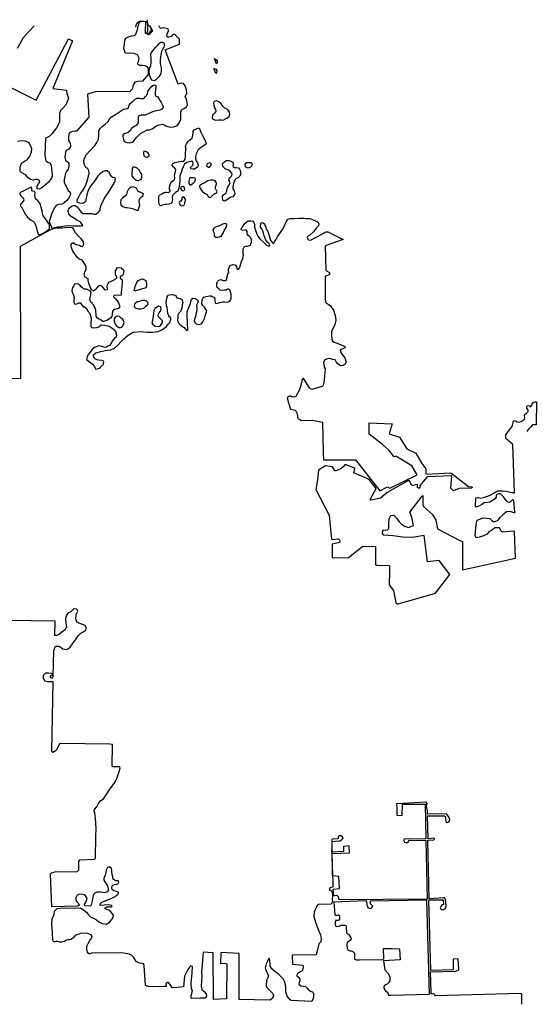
# Model space of a CAD drawing. Extents: x 223641 to 285329, y 726569 to 781736.
# Tile 4 of 4: x 256351 to 285329, y 726569 to 781736. Entities that reach past the tile are written whole.
import ezdxf

# ---------------------------------------------------------------- set-up
doc = ezdxf.new("R2010")
doc.units = 0
doc.header["$LTSCALE"] = 800
doc.layers.add('WETLANDS', color=3, linetype='CONTINUOUS')

msp = doc.modelspace()

# ---------------------------------------------------------------- linework, layer by layer
at = {"layer": 'WETLANDS', "color": 0}
for p, q in [((266461, 772445), (266443, 772401)), ((266443, 772401), (266450, 772309)), ((266598, 772539), (266461, 772445)), ((266752, 772621), (266598, 772539)), ((266902, 772712), (266752, 772621)), ((267065, 772751), (266902, 772712)), ((267202, 772751), (267065, 772751)), ((267307, 772700), (267202, 772751)), ((267399, 772603), (267307, 772700)), ((267327, 772293), (267329, 772372)), ((267329, 772372), (267384, 772531)), ((267384, 772531), (267399, 772603)), ((266450, 772309), (266505, 772214)), ((266505, 772214), (266609, 772107)), ((266609, 772107), (266721, 772023)), ((266721, 772023), (266827, 771958)), ((266827, 771958), (266886, 771917)), ((266886, 771917), (266910, 771853)), ((266910, 771853), (266967, 771795)), ((266967, 771795), (267071, 771792)), ((267071, 771792), (267201, 771918)), ((267201, 771918), (267246, 771960)), ((267246, 771960), (267303, 771989)), ((267303, 771989), (267315, 771999)), ((267315, 771999), (267350, 772018)), ((267359, 772217), (267327, 772293)), ((267350, 772018), (267405, 772056)), ((267375, 772197), (267359, 772217)), ((267394, 772169), (267375, 772197)), ((267411, 772143), (267394, 772169)), ((267405, 772056), (267423, 772086)), ((267423, 772086), (267411, 772143))]:
    msp.add_line(p, q, dxfattribs=at)
for points in [[(263501, 781736), (263490, 781615), (263547, 781459), (263633, 781371), (263705, 781274), (263701, 781115), (263568, 780959), (263474, 780942), (263411, 780971), (263414, 781106), (263428, 781610), (263310, 781644), (263102, 781653), (262952, 781571), (262881, 781490), (262843, 781317)], [(257171, 781400), (257122, 781346), (256544, 780719), (256205, 780119)], [(263662, 781400), (263679, 781371), (263751, 781229), (263799, 781091), (263728, 781027), (263694, 781000), (263639, 780930), (263590, 780890), (263532, 780898), (263510, 780945), (263510, 781024), (263538, 781108), (263546, 781279), (263542, 781533), (263512, 781590), (263336, 781642), (263183, 781617), (263058, 781605), (262989, 781393), (262966, 781322), (262956, 781235), (262904, 781048), (262833, 780877), (262774, 780826), (262608, 780816), (262427, 780765), (262284, 780688), (262237, 780584), (262209, 780384), (262174, 780139), (262244, 779898), (262375, 779854), (262488, 779873), (262761, 779864), (262939, 779786), (263042, 779604), (262993, 779370), (262945, 779267), (263080, 779181), (263201, 779180), (263374, 779176), (263478, 779107), (263551, 779003), (263565, 778826), (263552, 778682), (263455, 778545), (263340, 778397), (263249, 778292), (262987, 778266), (262806, 778235), (262746, 778134), (262692, 777984), (262668, 777837), (262504, 777697), (261481, 777712), (260576, 777692), (260158, 777568), (260225, 776267), (259537, 775493), (259453, 775481), (259308, 775468), (259164, 775422), (259128, 775358), (259094, 775198), (259090, 774960), (259181, 774826), (259198, 774709), (259193, 774629), (259111, 774481), (258951, 774408), (258915, 774288), (258888, 774031), (258930, 773858), (259102, 773719), (259117, 773523), (259062, 773370), (258975, 773224), (258921, 773113), (258891, 772964), (258845, 772774), (258849, 772609), (258957, 772412), (259073, 772171), (259177, 772075), (259199, 771938), (259110, 771754), (258989, 771610), (258841, 771476), (258715, 771407), (258530, 771379), (258403, 771326), (258290, 771175), (258152, 770872), (258004, 770426), (258163, 770049)], [(258163, 770049), (258471, 770133), (258664, 770154), (258879, 770178), (259126, 770204), (259348, 770185), (259458, 770191), (259802, 770191), (259885, 770205), (259891, 770235), (259861, 770268), (259776, 770371), (259673, 770443), (259573, 770492), (259423, 770599), (259246, 770713), (259099, 770855), (259068, 770986), (259078, 771051), (259133, 771168), (259250, 771289), (259368, 771333), (259468, 771321), (259570, 771255), (259681, 771108), (259798, 770947), (259891, 770882), (259984, 770873), (260173, 770880), (260399, 770870), (260518, 770844), (260622, 770841), (260746, 770932), (260859, 771064), (260863, 771184), (260925, 771335), (261102, 771744), (261360, 772099), (261566, 772427), (261672, 772616), (261700, 772688), (261713, 772778), (261717, 772847), (261675, 772884), (261568, 772899), (261517, 772937), (261455, 773006), (261426, 773065), (261389, 773159), (261263, 773260), (261123, 773267), (260994, 773213), (260841, 773087), (260720, 772950), (260608, 772771), (260431, 772550), (260290, 772349), (260179, 772118), (260115, 771918), (260062, 771652), (260038, 771531), (259932, 771464), (259869, 771442), (259728, 771453), (259603, 771491), (259578, 771617), (259583, 771641), (259643, 771782), (259768, 772000), (259886, 772167), (260026, 772396), (260126, 772635), (260172, 772840), (260241, 773123), (260225, 773266), (260172, 773381), (260060, 773446), (259964, 773639), (259956, 773838), (259994, 773976), (260094, 774177), (260284, 774389), (260592, 774711), (260683, 774864), (260769, 775050), (260786, 775233), (260786, 775379), (260796, 775516), (260887, 775659), (260986, 775746), (261146, 775873), (261322, 776038), (261419, 776246), (261474, 776282), (261773, 776468), (262174, 776727), (262355, 776752), (262414, 776769), (262446, 776803), (262473, 776897), (262492, 776947), (262539, 777049), (262651, 777138), (262703, 777175), (262745, 777205), (262813, 777267), (262831, 777278), (262866, 777308), (262928, 777337), (262990, 777342), (263098, 777337), (263157, 777328), (263211, 777321), (263259, 777323), (263309, 777329), (263339, 777339), (263389, 777410), (263466, 777489), (263522, 777588), (263550, 777741), (263618, 777829), (263763, 778009), (263858, 778062), (263931, 778079), (263985, 778044), (263988, 777975), (263976, 777805), (263952, 777674), (263949, 777518), (263994, 777453), (264076, 777429), (264155, 777316), (264231, 777193), (264294, 777105), (264337, 776976), (264391, 776861), (264357, 776738), (264216, 776670), (263954, 776610), (263849, 776599), (263793, 776581), (263638, 776490), (263393, 776381), (263292, 776380), (263202, 776386), (263147, 776383), (263043, 776341), (263016, 776310), (263005, 776260), (262997, 776129), (262995, 775959), (262961, 775900), (262893, 775814), (262781, 775743), (262628, 775648), (262553, 775516), (262430, 775418), (262181, 775328), (262133, 775265), (262138, 775198), (262175, 775049), (262216, 774909), (262360, 774846), (262506, 774845), (262693, 774883), (262910, 775136), (263135, 775367), (263299, 775462), (263506, 775559), (263637, 775564), (263784, 775614), (263909, 775713), (264074, 775829), (264176, 775843), (264365, 775880), (264457, 775842), (264544, 775794), (264658, 775755), (264809, 775722), (264984, 775726), (265204, 775799), (265270, 775925), (265396, 776164), (265387, 776416), (265382, 776576), (265421, 776691), (265551, 776757), (265702, 776846), (265755, 776965), (265727, 777184), (265669, 777371), (265641, 777417), (265688, 777542), (265730, 777603), (265716, 777798), (265639, 778023), (265546, 778158), (265425, 778176), (265336, 778160), (265232, 778128), (264509, 780047), (265320, 780373), (265316, 780471), (265311, 780636), (265170, 780801), (265053, 780903), (264950, 780901), (264839, 780790), (264723, 780752), (264632, 780765), (264596, 780849), (264639, 780990), (264692, 781113), (264674, 781230), (264406, 781274), (264264, 781251), (264193, 781313), (264165, 781400)], [(255706, 778006), (257272, 777225), (259090, 780666), (259309, 780553), (258219, 777886), (258982, 777788), (258992, 777598), (259080, 777334), (258957, 776984), (258799, 776794), (258636, 776644), (258581, 776487), (258582, 776252), (258581, 775986), (258425, 775671), (258175, 775352), (258002, 775197), (257963, 775176), (257799, 775101), (257753, 774139), (257802, 773925), (257825, 773829), (257935, 773758), (258040, 773711), (258124, 773586), (258145, 773357), (258165, 773074), (258149, 772891), (257966, 772625), (257708, 772410), (257592, 772311), (257438, 772247), (257334, 772254), (257340, 772413), (257411, 772539), (257485, 772660), (257460, 772730), (257346, 772781), (257247, 772775), (257119, 772753), (256964, 772781), (256825, 772881), (256733, 772988), (256643, 773056), (256471, 773163), (256384, 773251), (256378, 773470), (256426, 773643), (256452, 773698), (256616, 773807), (256782, 773898), (256928, 774091), (257015, 774341), (257026, 774509), (256964, 774678), (256882, 774814), (256812, 774882), (256652, 774926), (256449, 774950), (256230, 774918)], [(252554, 761618), (256421, 761650), (256398, 769050), (258065, 769958), (258192, 770027), (258389, 770074), (258756, 770074), (259055, 770107), (259300, 770086), (259362, 769986), (259456, 769816), (259641, 769612), (259771, 769503), (259907, 769283), (259939, 769152), (259902, 769055), (259858, 769015), (259789, 769026), (259706, 769077), (259613, 769103), (259443, 769167), (259345, 769231), (259246, 769177), (259214, 769117), (259228, 769040), (259272, 768887), (259335, 768753), (259441, 768586), (259540, 768465), (259696, 768340), (259822, 768274), (259896, 768185), (260063, 767905), (260053, 767729), (259984, 767596), (259942, 767443), (260007, 767325), (260176, 767235), (260179, 767132), (260217, 766966), (260310, 766748), (260366, 766615), (260499, 766552), (260584, 766620), (260674, 766685), (260774, 766799), (260850, 766854), (260948, 766832), (261027, 766703), (261107, 766591), (261266, 766618), (261294, 766664), (261260, 766734), (261267, 766835), (261314, 766959), (261388, 767049), (261469, 767075), (261610, 767147), (261737, 767211), (261805, 767268), (261800, 767327), (261751, 767404), (261717, 767496), (261732, 767679), (261773, 767763), (261840, 767848), (262039, 767838), (262161, 767748), (262201, 767650), (262183, 767552), (262155, 767459), (262077, 767392), (261993, 767335), (261996, 767256), (262059, 767198), (262090, 767160), (262096, 767036), (262088, 766759), (262049, 766462), (262036, 766307), (261974, 766274), (261804, 766296), (261629, 766277), (261609, 766208), (261694, 766124), (261816, 765978), (261895, 765874), (261948, 765731), (261948, 765586), (261860, 765538), (261728, 765509), (261612, 765487), (261564, 765400), (261545, 765242), (261517, 765106), (261436, 765019), (261235, 764889), (261042, 764833), (261017, 764831), (260922, 764901), (260781, 764968), (260696, 765038), (260634, 765128), (260638, 765233), (260621, 765385), (260618, 765474), (260607, 765555), (260511, 765701), (260483, 765755), (260443, 765814), (260413, 765852), (260336, 765913), (260314, 765972), (260292, 766070), (260334, 766298), (260350, 766365), (260357, 766438), (260357, 766456), (260314, 766501), (260249, 766561), (260165, 766599), (260101, 766631), (259994, 766634), (259924, 766651), (259866, 766705), (259808, 766766), (259755, 766822), (259656, 766914), (259546, 766944), (259430, 766909), (259382, 766832), (259317, 766737), (259277, 766570), (259289, 766474), (259327, 766393), (259364, 766298), (259411, 766167), (259389, 766035), (259390, 765905), (259450, 765806), (259563, 765824), (259677, 765874), (259760, 765880), (259823, 765778), (259908, 765651), (259982, 765646), (260102, 765561), (260195, 765393), (260273, 765311), (260367, 765026), (260340, 764717), (260350, 764545), (260424, 764474), (260687, 764482), (260791, 764531), (260929, 764636), (261136, 764627), (261368, 764561), (261596, 764424), (261713, 764317), (261787, 764076), (261758, 763939), (261689, 763917), (261607, 763826), (261545, 763725), (261489, 763593), (261382, 763488), (261297, 763437), (261174, 763376), (261062, 763384), (260887, 763440), (260776, 763454), (260694, 763431), (260547, 763365), (260398, 763239), (260309, 763114), (260185, 762975), (260103, 762743), (260118, 762682), (260262, 762560), (260426, 762452), (260531, 762322), (260622, 762151), (260842, 762215), (260929, 762298), (261057, 762433), (261069, 762550), (261025, 762626), (260951, 762632), (260784, 762651), (260690, 762673), (260558, 762729), (260489, 762865), (260489, 762955), (260629, 763064), (260912, 763144), (261152, 763193), (261441, 763230), (261648, 763316), (261853, 763494), (262049, 763704), (262185, 763854), (262430, 764068), (262720, 764226), (263151, 764274), (263303, 764244), (263500, 764233), (263629, 764232), (263819, 764230), (264115, 764266), (264324, 764360), (264589, 764541), (264694, 764693), (264775, 764777), (264838, 764950), (264827, 765028), (264763, 765082), (264709, 765137), (264655, 765282), (264641, 765466), (264614, 765607), (264591, 765702), (264567, 765888), (264602, 766132), (264654, 766297), (264757, 766326), (264944, 766344), (265103, 766286), (265158, 766161), (265280, 766136), (265377, 766113), (265461, 766048), (265504, 765897), (265473, 765765), (265461, 765660), (265428, 765543), (265363, 765391), (265282, 765289), (265223, 765183), (265213, 765104), (265211, 764902), (265275, 764723), (265376, 764628), (265569, 764492), (265652, 764401), (265714, 764341), (265764, 764327), (265776, 764336), (265754, 765178), (265740, 765366), (265846, 765629), (265906, 765761), (265946, 765948), (265992, 766072), (266060, 766137), (266221, 766106), (266332, 766044), (266358, 765939), (266333, 765853), (266267, 765734), (266279, 765609), (266292, 765446), (266255, 765304), (266208, 765104), (266162, 764964), (266144, 764870), (266179, 764761), (266247, 764695), (266391, 764658), (266540, 764704), (266633, 764814), (266714, 764994), (266755, 765149), (266837, 765362), (266844, 765435), (266810, 765478), (266718, 765623), (266622, 765728), (266570, 765819), (266587, 766034), (266617, 766114), (266686, 766189), (266809, 766219), (266991, 766255), (267082, 766263), (267178, 766212), (267269, 766184), (267290, 766017), (267309, 765878), (267356, 765837), (267460, 765856), (267593, 765887), (267748, 765934), (267843, 765923), (267984, 765908), (268131, 765958), (268181, 766014), (268210, 766131), (268216, 766336), (268181, 766465), (268130, 766591), (268067, 766629), (268003, 766629), (267940, 766584), (267844, 766574), (267749, 766563), (267605, 766583), (267512, 766648), (267418, 766743), (267412, 766937), (267442, 767062), (267516, 767144), (267634, 767171), (267762, 767127), (267869, 767127), (267963, 767171), (267971, 767272), (268001, 767398), (268031, 767493), (268074, 767569), (268064, 767671), (268062, 767731), (268104, 767860), (268166, 767984), (268262, 767998), (268317, 768016), (268438, 767992), (268504, 767882), (268523, 767789), (268605, 767739), (268656, 767793), (268717, 767925), (268801, 768189), (268868, 768352), (268909, 768556), (268878, 768612), (268894, 768897), (268937, 769017), (269043, 769041), (269121, 769053), (269289, 769104), (269315, 769173), (269347, 769263), (269352, 769397), (269307, 769510), (269228, 769616), (269143, 769661), (269102, 769722), (269113, 769865), (269079, 769932), (269109, 769894), (269053, 769960), (268952, 769944), (268867, 769918), (268791, 769948), (268774, 769985), (268816, 770089), (268859, 770158), (268939, 770269), (269007, 770328), (269167, 770458), (269310, 770468), (269433, 770441), (269462, 770385), (269515, 770282), (269530, 770108), (269621, 769825), (269656, 769725), (269704, 769606), (269846, 769442), (270004, 769289), (270202, 769106), (270320, 769050), (270372, 769066), (270373, 769088), (270362, 769157), (270325, 769196), (270272, 769257), (270159, 769384), (270116, 769493), (270073, 769628), (270026, 769782), (269996, 769907), (269936, 770021), (269864, 770111), (269882, 770331), (269956, 770367), (270002, 770359), (270085, 770304), (270102, 770205), (270154, 770112), (270185, 770005), (270225, 769964), (270289, 769816), (270341, 769617), (270422, 769381), (270515, 769248), (270557, 769214), (270598, 769210), (270650, 769297), (270732, 769415), (270804, 769564), (271123, 770040), (271322, 770443), (271412, 770562), (271515, 770603), (271722, 770593), (272008, 770619), (272295, 770618), (272436, 770597), (272622, 770590), (272808, 770525), (273040, 770433), (273091, 770390), (273121, 770274), (273107, 770193), (272973, 770054), (272833, 769855), (272617, 769669), (272493, 769593), (272482, 769537), (272521, 769436), (272546, 769397), (272667, 769375), (273370, 769758), (273446, 769819), (273544, 769846), (273635, 769855), (274493, 769429), (273494, 769071), (273524, 767685), (273731, 767570), (273723, 767450), (273487, 767344), (273491, 766693), (273489, 766444), (273480, 766053), (273524, 765879), (273650, 765799), (273779, 765695), (273952, 765457), (274052, 765159), (274083, 764902), (274021, 764644), (273859, 764323), (273848, 764228), (273843, 764035), (273859, 763841), (273901, 763729), (273983, 763671), (274110, 763624), (274446, 763498), (274590, 763434), (274600, 763358), (274517, 763309), (274420, 763285), (274329, 763229), (274349, 763128), (274441, 762972), (274586, 762792), (274662, 762540), (274612, 762427), (274502, 762357), (274370, 762338), (274292, 762376), (274171, 762466), (274099, 762568), (274043, 762683), (273922, 762703), (273752, 762745), (273611, 762733), (273460, 762673), (273397, 762540), (273410, 762434), (273432, 762268), (273489, 762169), (273481, 762115), (273446, 761828), (273422, 761533), (273402, 761452), (273391, 761328), (273370, 761252), (273352, 761221), (273308, 761190), (272739, 761020), (272661, 761047), (272615, 761114), (272290, 761611), (272267, 761626), (272240, 761623), (272212, 761604), (272184, 761544), (272181, 761509), (272127, 761255), (272046, 761005), (271886, 760690), (271832, 760628), (271792, 760603), (271696, 760590), (271616, 760604), (271560, 760634), (271517, 760648), (271490, 760642), (271446, 760629), (271360, 760555), (271434, 760272), (271545, 759912), (271809, 759859), (271827, 759831), (271843, 759801), (271871, 759763), (271920, 759608), (271953, 759401), (271978, 759376), (272046, 759349), (272063, 759335), (272167, 759287), (272777, 759289), (273336, 759193), (273373, 757498), (273391, 757079), (275194, 757078), (276549, 755330), (276982, 755566), (277117, 755482), (278644, 756238), (278339, 756738), (277538, 757218), (277485, 757255), (277418, 757261), (277358, 757248), (277077, 757593), (276695, 757931), (275945, 758505), (275952, 759148), (277248, 759090), (277070, 758525), (277652, 758353), (278068, 757696), (278562, 757449), (278911, 756869), (279124, 756579), (279127, 756279), (280528, 756339), (281530, 755572), (281710, 755556), (281732, 755545), (281705, 755496), (281010, 755476), (280682, 755344), (280540, 755489), (280582, 756186), (279207, 756121), (278796, 755630), (278804, 755491), (278717, 755484), (278669, 755525), (278663, 755698), (278407, 755642), (278341, 755663), (278290, 755732), (278206, 755904), (278162, 755917), (276960, 755245), (276586, 754923), (276066, 754812), (276033, 754822), (276016, 754856), (276342, 755474), (275960, 755967), (275085, 756339), (275140, 756597), (275096, 756630), (275091, 756631), (274615, 756815), (274500, 756691), (274370, 756570), (274242, 756508), (274086, 756464), (274024, 756465), (273896, 756690), (273503, 756736), (273109, 756494), (273059, 755946), (272965, 755413), (273706, 753980), (273845, 752630), (273883, 752608), (274233, 752658), (274287, 752600), (274304, 752527), (274297, 752438), (273882, 752343), (273886, 751969), (273882, 751622), (273889, 751596), (273900, 751585), (273933, 751589), (274791, 751608), (275591, 752241), (276302, 752214), (276309, 751194), (276344, 751181), (276423, 751169), (277090, 751152), (277098, 750683), (277073, 750202), (277076, 750073), (277319, 749755), (277446, 749066), (277527, 748981), (279677, 749610), (280473, 750643), (279873, 751433), (279225, 751355), (279040, 752838), (278382, 752726), (277815, 752742), (277308, 752823), (276735, 752848), (276696, 752982), (276736, 753159), (276892, 753133), (276988, 753157), (277061, 753222), (277054, 753528), (277081, 753773), (277148, 753918), (277195, 753956), (277335, 753978), (277480, 753799), (277631, 753603), (277765, 753468), (277932, 753362), (278161, 753279), (278434, 753396), (278348, 753856), (278225, 754140), (278925, 755048), (278972, 755074), (278960, 754544), (279006, 754461), (279514, 754006), (279698, 753695), (279792, 753201), (281038, 752553), (281190, 752493), (281181, 750911), (284153, 751566), (284099, 753063), (284059, 753081), (283455, 753017), (283376, 753062), (283255, 753269), (282994, 753259), (282815, 753125), (282659, 753034), (282570, 752904), (282367, 752810), (282141, 752740), (281953, 752699), (281896, 752838), (281950, 753478), (282014, 753686), (282340, 753830), (282716, 753793), (282833, 753677), (282934, 753617), (283027, 753616), (283193, 753689), (283327, 753856), (283526, 754062), (283658, 754184), (283854, 754203), (283994, 754152), (284118, 754109), (284120, 754169), (284073, 754786), (284055, 754818), (284003, 754856), (283935, 754783), (283878, 754722), (283819, 754687), (283725, 754705), (283643, 754805), (283487, 755011), (283326, 755165), (283215, 755174), (283085, 755091), (283070, 754983), (283015, 754898), (282865, 754796), (282730, 754699), (282615, 754678), (282404, 754667), (282263, 754578), (282139, 754503), (282053, 754456), (281963, 754431), (281914, 754456), (281932, 754938), (282071, 754958), (282206, 754922), (282362, 754962), (282701, 755083), (283042, 755259), (283148, 755330), (283456, 755345), (283637, 755311), (283856, 755268), (284013, 755245), (284054, 755207), (284096, 755246), (284008, 757933), (283610, 758279), (283626, 758473), (283985, 758971), (283988, 758999), (284042, 759269), (284094, 759287), (284196, 759248), (284247, 759197), (284357, 759193), (284463, 759227), (284547, 759264), (284610, 759307), (284665, 759360), (284689, 759437), (284669, 759542), (284664, 759596), (284770, 759684), (284872, 759784), (284871, 759857), (284802, 759961), (284789, 760037), (284836, 760111), (284943, 760104), (284970, 760060), (285010, 760049), (285078, 760130), (285100, 760193), (285173, 760304), (285247, 760333), (285329, 760320), (285322, 759036), (285122, 759027), (285016, 758924), (284891, 758790), (284841, 758721), (284814, 758678), (284789, 758650)], [(284515, 726569), (284509, 727143), (284434, 727180), (279674, 727042), (279627, 727098), (279588, 727153), (279479, 727132), (279435, 727174), (279427, 727237), (279387, 728388), (280772, 728420), (280848, 728449), (280938, 728474), (280988, 728500), (280954, 729114), (280662, 729091), (280660, 728495), (279403, 728472), (279303, 732413), (280103, 732414), (280130, 732170), (280024, 732136), (279969, 732056), (279943, 731983), (279950, 731932), (280038, 731869), (280137, 731878), (280230, 731950), (280272, 732062), (280228, 732463), (280188, 732501), (280141, 732526), (279314, 732487), (279243, 735766), (279581, 735785), (279620, 735814), (279621, 735840), (279579, 735875), (279262, 735846), (279220, 737135), (280198, 737128), (280222, 737099), (280229, 736997), (280232, 736930), (280257, 736847), (280279, 736795), (280332, 736752), (280429, 736786), (280463, 736846), (280484, 736940), (280393, 737103), (280343, 737163), (280297, 737245), (279219, 737228), (279226, 737407), (279176, 737646), (279181, 737764), (279212, 737843), (279193, 737802), (279174, 737887), (279148, 737890), (277495, 737803), (277513, 737586), (277499, 737165), (277813, 737148), (277821, 737785), (279094, 737775), (279130, 735841), (277907, 735829), (277890, 735781), (277923, 735657), (278010, 735628), (278115, 735632), (278150, 735697), (278185, 735740), (278220, 735770), (279122, 735746), (279208, 732463), (274262, 732418), (274240, 732587), (274176, 732638), (274102, 732659), (274021, 732645), (273977, 732646), (273942, 733029), (274288, 733060), (274248, 733738), (273922, 733760), (273887, 735017), (274844, 735056), (274833, 735447), (274510, 735410), (274516, 735126), (273868, 735102), (273869, 735405), (273881, 735696), (274260, 735727), (274329, 735733), (274378, 735765), (274424, 735807), (274486, 735872), (274444, 735962), (274382, 736007), (274270, 736007), (274228, 735986), (274217, 735929), (274216, 735862), (274204, 735835), (273903, 735815), (273867, 735805), (273860, 735769), (273852, 735740), (273860, 735684), (273861, 735394), (273863, 735072), (273870, 734044), (273869, 734029), (273886, 733846), (273911, 733560), (273906, 733307), (273906, 733156), (273878, 733139), (273780, 733092), (273721, 733051), (273725, 732965), (273800, 732940), (273862, 732881), (273882, 732816), (273893, 732750), (273904, 732636), (273876, 732432), (273894, 732311), (273821, 732186), (273117, 732157), (273049, 732118), (272960, 731961), (272875, 731739), (272851, 731493), (272941, 731175), (273090, 730769), (273223, 730455), (273265, 730239), (273236, 730062), (273131, 729952), (273077, 729699), (272980, 729344), (271627, 729323), (271662, 728814), (272225, 728767), (272251, 728661), (272240, 728550), (272193, 728434), (272129, 728407), (272006, 728341), (271914, 728269), (271890, 728166), (271996, 728096), (272065, 727972), (272070, 727889), (272027, 727792), (272007, 727682), (272041, 727656), (272140, 727601), (272258, 727593), (272384, 727567), (272484, 727480), (272544, 727380), (272655, 727309), (272707, 727292), (272775, 727273), (272812, 727238), (272835, 727176), (272828, 727051), (272807, 726886), (272730, 726727), (271580, 726778), (271516, 726817), (271355, 727030), (271270, 727253), (271279, 727515), (271244, 727750), (271141, 727970), (270887, 728235), (270640, 728430), (270491, 728562), (270394, 728704), (270403, 728833), (270386, 729022), (270356, 729133), (270352, 729126), (270316, 729113), (270280, 729075), (270245, 728981), (270172, 728838), (270126, 728611), (270193, 728390), (270314, 728184), (270263, 728054), (270194, 727904), (270171, 727619), (270214, 727506), (270360, 727359), (270546, 727173), (270584, 727069), (270535, 726901), (270387, 726802), (268662, 726845), (268666, 729417), (267639, 729464), (267614, 728863), (267863, 728870), (267937, 728852), (267972, 728819), (267949, 726872), (267230, 726847), (267195, 729451), (266651, 729494), (266544, 728342), (266540, 728334), (266564, 728122), (266553, 727878), (266521, 727593), (266567, 727405), (266707, 727290), (266820, 727152), (266832, 727029), (266751, 726906), (266480, 726912), (265967, 726893), (265977, 727056), (266005, 727179), (266037, 727343), (265989, 727427), (265976, 727729), (266025, 728324), (266041, 728685), (265947, 728720), (265875, 728656), (265787, 728517), (265600, 728142), (265533, 727545), (265208, 727506), (264896, 727499), (264796, 727678), (264684, 727804), (264553, 727709), (264570, 727569), (264430, 727565), (263784, 727555), (263556, 727560), (263403, 727624), (263341, 728736), (263303, 728844), (263240, 728851), (263073, 728867), (262880, 728966), (262755, 729199), (262622, 729320), (262498, 729375), (262400, 729399), (262074, 729457), (260388, 729426), (260330, 729420), (260258, 729403), (260228, 729401), (260160, 729499), (260118, 729651), (260123, 729817), (260191, 729975), (260281, 730152), (260390, 730292), (260413, 730359), (260365, 730453), (260152, 730545), (259825, 730552), (259607, 730487), (259456, 730417), (259373, 730317), (259235, 730197), (259132, 730187), (259059, 730179), (258981, 730159), (258857, 730091), (258724, 730042), (258595, 730051), (258483, 730081), (258380, 730088), (258266, 730053), (258208, 730167), (258190, 730572), (258155, 731035), (258166, 731354), (258259, 731561), (258279, 731603), (258306, 731791), (258455, 731943), (258756, 731974), (259039, 731957), (259763, 731970), (259938, 731860), (260104, 731729), (260202, 731576), (260342, 731450), (260495, 731392), (260669, 731300), (260787, 731197), (260971, 731092), (261213, 731063), (261403, 731195), (261536, 731334), (261600, 731465), (261609, 731572), (261457, 731746), (261360, 731851), (261221, 731882), (261151, 731910), (261146, 731980), (261244, 732025), (261395, 732025), (261502, 732038), (261530, 732064), (261495, 732099), (261417, 732127), (261318, 732142), (260872, 732099), (260858, 732199), (260952, 732292), (261195, 732381), (261430, 732476), (261555, 732542), (261713, 732601), (261846, 732730), (261888, 732769), (261896, 732861), (261787, 732896), (261636, 732918), (261536, 733002), (261521, 733102), (261534, 733186), (261578, 733244), (261675, 733286), (261792, 733302), (261867, 733339), (261907, 733415), (261891, 733480), (261746, 733494), (261666, 733520), (261599, 733575), (261573, 733704), (261532, 733839), (261511, 733987), (261512, 734075), (261495, 734183), (261395, 734265), (261269, 734230), (261209, 734077), (261178, 733953), (261139, 733810), (261103, 733715), (261067, 733638), (261075, 733527), (261126, 733429), (261221, 733304), (261277, 733199), (261316, 733043), (261311, 732951), (261258, 732865), (261133, 732823), (260883, 732857), (260672, 732844), (260533, 732784), (260446, 732628), (260429, 732468), (260401, 732284), (260373, 732178), (260326, 732076), (260000, 732092), (259993, 732175), (260034, 732251), (260105, 732394), (260137, 732517), (260039, 732639), (259967, 732709), (259805, 732744), (259632, 732714), (259557, 732641), (259503, 732536), (259496, 732411), (259551, 732318), (259656, 732218), (259687, 732117), (259616, 732076), (258162, 732037), (258078, 733879), (258142, 733934), (258390, 734015), (259555, 734000), (259622, 734040), (259678, 734106), (259668, 734294), (259670, 734576), (259721, 734656), (260558, 734705), (260603, 734783), (260624, 735962), (260649, 736413), (260597, 737005), (260562, 737291), (260534, 737392), (260551, 737478), (260682, 737639), (260796, 737851), (260910, 737979), (261050, 738081), (261467, 738693), (261643, 738931), (261807, 739224), (261936, 739610), (261989, 739791), (261962, 739876), (261826, 739883), (261597, 739871), (261540, 739919), (261558, 741130), (261400, 741136), (258611, 741175), (258393, 740787), (258203, 740679), (258149, 740727), (258231, 744628), (257908, 744643), (257754, 744680), (257678, 744839), (257678, 745005), (257810, 745135), (257965, 745134), (258111, 745114), (258194, 745085), (258181, 745025), (258140, 744977), (258102, 744981), (258069, 744929), (258070, 744876), (258120, 744853), (258193, 744856), (258238, 744931), (258264, 746388), (258368, 746633), (258563, 746643), (258778, 746492), (258994, 746445), (259188, 746571), (259315, 746771), (259519, 747042), (259623, 747223), (259776, 747365), (260025, 747495), (260105, 747620), (260023, 747790), (259574, 747957), (259494, 748152), (259510, 748415), (259605, 748589), (259555, 748706), (259393, 748723), (259215, 748568), (259056, 748477), (258984, 748380), (258923, 748161), (258947, 747947), (258970, 747710), (258909, 747559), (258802, 747491), (258577, 747309), (258432, 747238), (258318, 747235), (258345, 748043), (252917, 748111)]]:
    msp.add_lwpolyline(points, dxfattribs=at)
for points in [[(263972, 778351), (263868, 778319), (263773, 778349), (263706, 778448), (263634, 778643), (263619, 778845), (263618, 778929), (263657, 779032), (263713, 779166), (263733, 779333), (263718, 779552), (263698, 779804), (263740, 779901), (263869, 780059), (263964, 780182), (264077, 780299), (264182, 780406), (264274, 780480), (264378, 780480), (264438, 780431), (264483, 780309), (264456, 780233), (264358, 780074), (264297, 779949), (264264, 779786), (264255, 779630), (264238, 779474), (264236, 779283), (264286, 779033), (264294, 778868), (264259, 778716), (264216, 778621), (264165, 778527)], [(267381, 779265), (267275, 779554), (267396, 779488), (267432, 779424), (267434, 779341), (267409, 779276)], [(267348, 778721), (267244, 779000), (267356, 778955), (267405, 778863), (267412, 778809), (267399, 778770), (267386, 778742)], [(267962, 776214), (268092, 776316), (268144, 776442), (268114, 776578), (267998, 776702), (267855, 776782), (267760, 776877), (267658, 777017), (267520, 777125), (267406, 777183), (267268, 777151), (267220, 777076), (267234, 776934), (267278, 776799), (267331, 776703), (267357, 776591), (267254, 776482), (267175, 776384), (267147, 776265), (267192, 776155), (267329, 776109), (267521, 776122), (267644, 776119), (267716, 776111), (267804, 776121), (267842, 776148), (267883, 776181)], [(264866, 771440), (264724, 771398), (264596, 771379), (264499, 771372), (264356, 771348), (264256, 771309), (264186, 771365), (264160, 771508), (264148, 771685), (264158, 771837), (264189, 771902), (264322, 771988), (264425, 772040), (264521, 772071), (264593, 772074), (264686, 772060), (264795, 772109), (264789, 772175), (264761, 772231), (264758, 772364), (264821, 772596), (264876, 772668), (264973, 772725), (265030, 772778), (265049, 772875), (265034, 772992), (265073, 773128), (265097, 773239), (265107, 773343), (265053, 773413), (264960, 773499), (264902, 773575), (264920, 773666), (265069, 773735), (265247, 773779), (265432, 773807), (265466, 773790), (265561, 773815), (265629, 773918), (265658, 774044), (265653, 774244), (265669, 774456), (265668, 774576), (265660, 774662), (265716, 774789), (265800, 774903), (265873, 774978), (266017, 775101), (266068, 775268), (266086, 775398), (266086, 775495), (266144, 775574), (266309, 775645), (266418, 775682), (266520, 775434), (266641, 775181), (266772, 774922), (266806, 774766), (266545, 774595), (266365, 774441), (266250, 774226), (266210, 774079), (266207, 773941), (266251, 773823), (266323, 773719), (266353, 773588), (266338, 773495), (266153, 773367), (266059, 773364), (265957, 773382), (265926, 773456), (265991, 773512), (266058, 773588), (266080, 773686), (266061, 773784), (265955, 773798), (265729, 773731), (265602, 773646), (265534, 773528), (265462, 773354), (265412, 773171), (265375, 773079), (265331, 772981), (265330, 772889), (265335, 772646), (265317, 772539), (265294, 772399), (265260, 772246), (265226, 772130), (265177, 772102), (265097, 772062), (264994, 771964), (264920, 771884), (264911, 771786), (264918, 771670), (264908, 771561), (264878, 771481), (264846, 771448)], [(263513, 774032), (263611, 774102), (263614, 774174), (263559, 774264), (263472, 774332), (263391, 774358), (263320, 774363), (263294, 774281), (263292, 774221), (263320, 774135), (263376, 774078), (263398, 774059), (263471, 774042), (263508, 774049)], [(263090, 772760), (263173, 772791), (263198, 772907), (263208, 773062), (263127, 773181), (263065, 773287), (262936, 773416), (262814, 773471), (262705, 773478), (262654, 773365), (262641, 773119), (262650, 772993), (262714, 772895), (262809, 772807), (262874, 772749), (262908, 772737), (262963, 772721), (263008, 772720)], [(267037, 773509), (267096, 773578), (267085, 773670), (267000, 773709), (266895, 773680), (266847, 773622), (266836, 773555), (266882, 773515), (266936, 773477), (266962, 773471), (266987, 773473)], [(267894, 771580), (267825, 771574), (267740, 771633), (267718, 771776), (267754, 771898), (267838, 771958), (267909, 772025), (267972, 772129), (267991, 772252), (268016, 772340), (268093, 772468), (268164, 772600), (268122, 772693), (268086, 772746), (268096, 772815), (268163, 772892), (268219, 772954), (268273, 773057), (268250, 773141), (268150, 773240), (268058, 773310), (267884, 773379), (267743, 773504), (267736, 773656), (267840, 773763), (267935, 773841), (268083, 773847), (268212, 773805), (268262, 773774), (268299, 773747), (268323, 773694), (268324, 773605), (268310, 773538), (268328, 773485), (268406, 773456), (268486, 773458), (268615, 773428), (268677, 773353), (268719, 773280), (268743, 773192), (268732, 773082), (268703, 772961), (268627, 772889), (268465, 772797), (268378, 772671), (268348, 772552), (268308, 772378), (268311, 772252), (268389, 772139), (268426, 771995), (268394, 771935), (268303, 771807), (268185, 771785), (268158, 771777), (268078, 771713)], [(269366, 773521), (269391, 773596), (269402, 773646), (269316, 773711), (269201, 773719), (269076, 773716), (268996, 773654), (268978, 773611), (269003, 773491), (269087, 773450), (269157, 773445), (269207, 773450), (269242, 773461)], [(256988, 772351), (256362, 772041), (256367, 771957), (256425, 771865), (256513, 771780), (256574, 771695), (256581, 771628), (256546, 771570), (256463, 771472), (256399, 771387), (256375, 771356), (256406, 771293), (256474, 771207), (256593, 770985), (256660, 770831), (256767, 770683), (256924, 770556), (256992, 770509), (257130, 770434), (257181, 770364), (257231, 770228), (257291, 770065), (257322, 769955), (257343, 769833), (257379, 769741), (257458, 769685), (257665, 769783), (257907, 769932), (258030, 770016), (258016, 770264), (257803, 770587), (257674, 770747), (257630, 770875), (257610, 771019), (257537, 771277), (257497, 771430), (257361, 771581), (257245, 771699), (257211, 771813), (257209, 771891), (257222, 772042), (257186, 772104), (257092, 772130), (257036, 772155), (257037, 772252), (257036, 772262)], [(263000, 771071), (263095, 771341), (263062, 771540), (263079, 771698), (263151, 771771), (263275, 771879), (263291, 771973), (263144, 772061), (263005, 772113), (262896, 772297), (262673, 772377), (262553, 772329), (262448, 772233), (262387, 772090), (262348, 771947), (262284, 771876), (262111, 771737), (262028, 771645), (262001, 771493), (262023, 771354), (262128, 771270), (262279, 771219), (262374, 771221), (262587, 771174), (262740, 771130), (262807, 771110), (262916, 771057), (262949, 771062)], [(265613, 772233), (265593, 772331), (265493, 772383), (265392, 772357), (265367, 772276), (265435, 772190), (265501, 772156), (265551, 772173), (265591, 772207)], [(266209, 772777), (266186, 772860), (266100, 772877), (265940, 772871), (265874, 772842), (265844, 772696), (265844, 772551), (265899, 772481), (265953, 772479), (266073, 772576), (266144, 772630), (266183, 772674)], [(265667, 771640), (265603, 771752), (265555, 771802), (265493, 771800), (265450, 771747), (265439, 771668), (265395, 771576), (265377, 771571), (265309, 771534), (265292, 771466), (265357, 771347), (265453, 771304), (265560, 771325), (265613, 771437), (265616, 771522)], [(267636, 769564), (267767, 769780), (267824, 769921), (267944, 770135), (267972, 770259), (267882, 770311), (267725, 770276), (267555, 770190), (267371, 770123), (267236, 770058), (267193, 769987), (267207, 769888), (267240, 769814), (267252, 769707), (267266, 769626), (267352, 769560), (267461, 769551), (267562, 769566), (267638, 769602), (267675, 769631)], [(262773, 766544), (262854, 766846), (262914, 767003), (263001, 767118), (263093, 767164), (263170, 767203), (263241, 767219), (263435, 767114), (263461, 766947), (263459, 766814), (263433, 766707), (263315, 766675), (263166, 766633), (262993, 766578), (262910, 766560), (262843, 766542)], [(263554, 765792), (263537, 765896), (263463, 765973), (263347, 766002), (263226, 766008), (263019, 765937), (262942, 765922), (262856, 765859), (262784, 765801), (262766, 765660), (262870, 765571), (263016, 765541), (263152, 765536), (263306, 765579), (263369, 765620), (263433, 765677)], [(264367, 764764), (264355, 764858), (264256, 764972), (264165, 765043), (264111, 765140), (264152, 765286), (264253, 765397), (264294, 765520), (264265, 765650), (264142, 765691), (263927, 765553), (263878, 765436), (263853, 765274), (263793, 764877), (263763, 764760), (263845, 764636), (263945, 764557), (264093, 764551), (264193, 764569), (264241, 764605), (264281, 764659)], [(262164, 764642), (262218, 764761), (262176, 764871), (262132, 764957), (262049, 765019), (261956, 765099), (261815, 765117), (261711, 765072), (261642, 764977), (261646, 764839), (261694, 764721), (261766, 764605), (261839, 764539), (261908, 764483), (261999, 764492), (262088, 764509), (262110, 764556), (262149, 764602)], [(279340, 727132), (279194, 732398), (276030, 732344), (275987, 732287), (276002, 732223), (276066, 732158), (276135, 732082), (276104, 731977), (276004, 731926), (275895, 731983), (275865, 732066), (275840, 732181), (275830, 732306), (275792, 732359), (273973, 732283), (274023, 731606), (274048, 731561), (274111, 731550), (274199, 731575), (274237, 731575), (274270, 731562), (274289, 731467), (274284, 731342), (274253, 731277), (274204, 731259), (274135, 731262), (274089, 731279), (274070, 731248), (274046, 731152), (274042, 731078), (274068, 730949), (274139, 730933), (274260, 730952), (274387, 731005), (274486, 731011), (274590, 731002), (274645, 730985), (274672, 730915), (274678, 730581), (274735, 730513), (274790, 730491), (274840, 730439), (274913, 730327), (274935, 730243), (274934, 730201), (274879, 730139), (274797, 730081), (274716, 730029), (274696, 729904), (274712, 729702), (274756, 729614), (274864, 729572), (274940, 729565), (275042, 729525), (275091, 729480), (275126, 729438), (275134, 729326), (275121, 729216), (275138, 729091), (275237, 729059), (275402, 729052), (276722, 729077), (276767, 729141), (276763, 729700), (277216, 729688), (277662, 729685), (277698, 729058), (276765, 729010), (276835, 728505), (277030, 728284), (277104, 728083), (277106, 727886), (277050, 727796), (276968, 727697), (276829, 727641), (276777, 727573), (276775, 727467), (276830, 727373), (276894, 727314), (276979, 727256), (277038, 727082), (277156, 727078)]]:
    msp.add_lwpolyline(points, close=True, dxfattribs=at)

doc.saveas('drawing.dxf')
